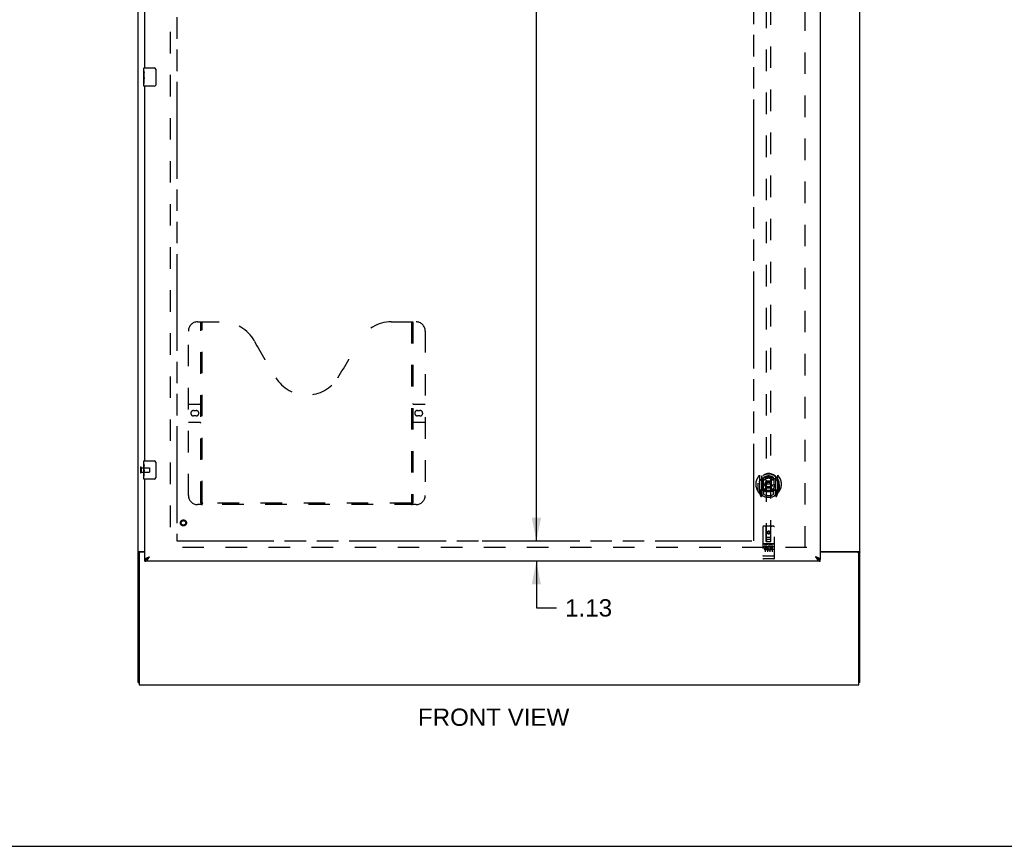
# Model space of a CAD drawing. Header units: inches. Extents: x 0 to 214, y 0 to 139.
# Tile 2 of 15: x 54 to 108, y 0 to 45. Entities that reach past the tile are written whole.
import ezdxf

# ---------------------------------------------------------------- set-up
doc = ezdxf.new("R2010")
doc.units = ezdxf.units.IN
doc.header["$LTSCALE"] = 11.782908
doc.header["$MEASUREMENT"] = 0
doc.linetypes.add('HIDDEN', pattern=[0.2, 0.1, -0.1])
doc.linetypes.add('PHANTOM', pattern=[0.8, 0.45, -0.05, 0.1, -0.05, 0.1, -0.05])
doc.layers.get('0').update_dxf_attribs({"linetype": 'CONTINUOUS'})
for name, color, linetype in [('02___PRT_ALL_AXES', 7, 'CONTINUOUS'), ('AVAIL_DOOR_SPACE', 7, 'CONTINUOUS'), ('DEFAULT_2', 8, 'HIDDEN'), ('DIMENSIONS', 7, 'CONTINUOUS')]:
    doc.layers.add(name, color=color, linetype=linetype)
doc.styles.get("Standard").update_dxf_attribs({"font": 'arial.ttf'})
doc.dimstyles.new('DIMSTYLE_2', dxfattribs={"dimtxt": 0.945153, "dimasz": 1.260204, "dimexe": 0.09, "dimexo": 0.07, "dimgap": 0.0375, "dimtad": 0, "dimtih": 1, "dimtoh": 1, "dimzin": 4, "dimdsep": 46, "dimtxsty": 'Standard', "dimblk": '_FILLED', "dimblk1": '_FILLED', "dimblk2": '_FILLED', "dimcen": 0.09, "dimazin": 1, "dimtfac": 1, "dimtofl": 0, "dimtmove": 0, "dimatfit": 3, "dimldrblk": '_FILLED', "dimfxl": 1, "dimtolj": 1, "dimtzin": 4, "dimarcsym": 0})

# ---------------------------------------------------------------- blocks, each defined once
blk = doc.blocks.new('_FILLED')
at = {"color": 0, "linetype": 'ByBlock'}
blk.add_solid([(0, 0), (-1, 0.2), (-1, -0.2)], dxfattribs=at)
blk = doc.blocks.new('*D13')
at = {"layer": 'DIMENSIONS', "color": 2, "linetype": 'Continuous'}
for p, q in [((83.284, 88.971), (81.548, 88.971)), ((82.15, 88.971), (82.15, 53.791)), ((82.15, 16.721), (82.15, 51.901)), ((81.016, 16.721), (82.971, 16.721))]:
    blk.add_line(p, q, dxfattribs=at)
at = {"layer": 'DIMENSIONS', "color": 2, "linetype": 'Continuous', "xscale": 1.2602040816, "yscale": 1.2602040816, "zscale": 1.2602040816}
for p, rotation in [((82.15, 88.971), 90), ((82.15, 16.721), 270)]:
    blk.add_blockref('_FILLED', p, dxfattribs=dict(at, rotation=rotation))
at = {"layer": 'DIMENSIONS', "color": 2, "linetype": 'Continuous', "insert": (82.15, 53.318), "char_height": 0.9452, "width": 3.30277, "attachment_point": 2, "line_spacing_factor": 0.9}
blk.add_mtext('72.25', dxfattribs=at)
blk = doc.blocks.new('*D14')
at = {"layer": 'DIMENSIONS', "color": 2, "linetype": 'Continuous'}
for p, q in [((82.15, 16.721), (82.15, 19.241)), ((81.016, 16.721), (83.033, 16.721)), ((83.284, 15.596), (81.548, 15.596)), ((82.15, 15.596), (82.15, 13.049)), ((82.15, 13.049), (83.253, 13.049))]:
    blk.add_line(p, q, dxfattribs=at)
at = {"layer": 'DIMENSIONS', "color": 2, "linetype": 'Continuous', "xscale": 1.2602040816, "yscale": 1.2602040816, "zscale": 1.2602040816}
for p, rotation in [((82.15, 16.721), 270), ((82.15, 15.596), 90)]:
    blk.add_blockref('_FILLED', p, dxfattribs=dict(at, rotation=rotation))
at = {"layer": 'DIMENSIONS', "color": 2, "linetype": 'Continuous', "insert": (83.725, 13.522), "char_height": 0.9452, "width": 2.56843, "attachment_point": 1, "line_spacing_factor": 0.9}
blk.add_mtext('1.13', dxfattribs=at)
blk = doc.blocks.new('*D15')
at = {"layer": 'DIMENSIONS', "color": 2, "linetype": 'Continuous'}
for p, q in [((60.732, 61.987), (58.212, 61.987)), ((62.482, 61.987), (64.647, 61.987))]:
    blk.add_line(p, q, dxfattribs=at)
at = {"layer": 'DIMENSIONS', "color": 2, "linetype": 'Continuous', "xscale": 1.2602040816, "yscale": 1.2602040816, "zscale": 1.2602040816}
blk.add_blockref('_FILLED', (60.732, 61.987), dxfattribs=at)
at = {"layer": 'DIMENSIONS', "color": 2, "linetype": 'Continuous', "xscale": 1.2602040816, "yscale": 1.2602040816, "zscale": 1.2602040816, "rotation": 180}
blk.add_blockref('_FILLED', (62.482, 61.987), dxfattribs=at)
at = {"layer": 'DIMENSIONS', "color": 2, "linetype": 'Continuous', "insert": (65.12, 62.459), "char_height": 0.9452, "width": 2.56843, "attachment_point": 1, "line_spacing_factor": 0.9}
blk.add_mtext('1.75', dxfattribs=at)
blk = doc.blocks.new('*D17')
at = {"layer": 'DIMENSIONS', "color": 2, "linetype": 'Continuous'}
for p, q in [((94.045, 61.987), (91.865, 61.987)), ((97.67, 61.987), (100.19, 61.987))]:
    blk.add_line(p, q, dxfattribs=at)
at = {"layer": 'DIMENSIONS', "color": 2, "linetype": 'Continuous', "xscale": 1.2602040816, "yscale": 1.2602040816, "zscale": 1.2602040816}
blk.add_blockref('_FILLED', (94.045, 61.987), dxfattribs=at)
at = {"layer": 'DIMENSIONS', "color": 2, "linetype": 'Continuous', "xscale": 1.2602040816, "yscale": 1.2602040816, "zscale": 1.2602040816, "rotation": 180}
blk.add_blockref('_FILLED', (97.67, 61.987), dxfattribs=at)
at = {"layer": 'DIMENSIONS', "color": 2, "linetype": 'Continuous', "insert": (91.392, 62.459), "char_height": 0.9452, "width": 2.56843, "attachment_point": 3, "line_spacing_factor": 0.9}
blk.add_mtext('3.63', dxfattribs=at)

msp = doc.modelspace()

# ---------------------------------------------------------------- linework, layer by layer
at = {"color": 7, "linetype": 'Continuous'}
for p, q in [((60.357, 8.971), (60.357, 92.721)), ((99.857, 8.971), (99.857, 92.721)), ((60.672, 42.435), (60.672, 42.581)), ((60.687, 42.596), (61.227, 42.596)), ((60.672, 42.177), (60.672, 42.211)), ((61.327, 42.496), (61.327, 41.696)), ((60.672, 41.98), (60.672, 42.012)), ((60.672, 41.611), (60.672, 41.75)), ((61.227, 41.596), (60.687, 41.596)), ((60.672, 20.935), (60.672, 21.081)), ((60.687, 21.096), (61.227, 21.096)), ((60.672, 20.677), (60.672, 20.711)), ((60.672, 20.48), (60.672, 20.512)), ((61.327, 20.996), (61.327, 20.196)), ((60.672, 20.111), (60.672, 20.25)), ((61.227, 20.096), (60.687, 20.096)), ((60.455, 16.089), (60.357, 16.089)), ((60.418, 16.127), (60.732, 16.127)), ((60.42, 16.033), (60.42, 8.846)), ((60.732, 16.096), (60.482, 16.096)), ((60.732, 15.596), (60.732, 15.7)), ((60.833, 15.728), (60.844, 15.734)), ((97.546, 15.741), (97.558, 15.734)), ((97.67, 16.127), (99.797, 16.127)), ((99.732, 16.096), (97.67, 16.096)), ((97.67, 15.596), (97.67, 15.7)), ((99.76, 16.089), (99.857, 16.089)), ((99.795, 8.846), (99.795, 16.033)), ((60.357, 8.971), (60.42, 8.971)), ((60.42, 8.846), (99.795, 8.846)), ((99.857, 8.971), (99.795, 8.971)), ((0, 0), (214.235, 0))]:
    msp.add_line(p, q, dxfattribs=at)
at = {"color": 3, "linetype": 'Continuous'}
for p, q in [((97.67, 89.992), (97.67, 15.7)), ((60.732, 42.596), (60.732, 63.096)), ((60.732, 21.096), (60.732, 41.596)), ((60.732, 15.7), (60.732, 20.096)), ((97.67, 15.596), (60.732, 15.596))]:
    msp.add_line(p, q, dxfattribs=at)
at = {"color": 7, "linetype": 'Continuous'}
for points in [[(61.32, 42.532), (61.322, 42.526), (61.324, 42.52), (61.325, 42.514), (61.326, 42.508), (61.327, 42.502), (61.327, 42.496)], [(61.327, 41.696), (61.327, 41.689), (61.326, 41.683), (61.325, 41.677), (61.324, 41.671), (61.322, 41.665), (61.32, 41.659)], [(61.32, 21.032), (61.322, 21.026), (61.324, 21.02), (61.325, 21.014), (61.326, 21.008), (61.327, 21.002), (61.327, 20.996)], [(61.327, 20.196), (61.327, 20.189), (61.326, 20.183), (61.325, 20.177), (61.324, 20.171), (61.322, 20.165), (61.32, 20.159)], [(60.396, 16.116), (60.389, 16.113), (60.385, 16.112), (60.381, 16.11), (60.378, 16.109), (60.375, 16.107), (60.372, 16.106), (60.369, 16.104), (60.366, 16.103), (60.364, 16.101), (60.362, 16.099), (60.361, 16.098), (60.359, 16.096), (60.359, 16.095), (60.358, 16.093), (60.357, 16.091), (60.357, 16.089)], [(60.418, 16.127), (60.416, 16.125), (60.413, 16.124), (60.41, 16.122), (60.407, 16.121), (60.404, 16.119), (60.4, 16.117), (60.396, 16.116)], [(60.732, 15.7), (60.743, 15.7), (60.755, 15.701), (60.766, 15.703), (60.777, 15.705), (60.788, 15.709), (60.799, 15.713), (60.811, 15.717), (60.822, 15.722), (60.833, 15.728)], [(60.844, 15.734), (60.855, 15.741), (60.867, 15.749), (60.878, 15.757), (60.889, 15.765), (60.9, 15.774), (60.912, 15.783), (60.923, 15.792), (60.934, 15.802), (60.945, 15.812), (60.956, 15.822), (60.968, 15.832), (60.979, 15.842)], [(60.848, 15.737), (60.852, 15.742), (60.857, 15.75), (60.863, 15.757), (60.87, 15.764), (60.878, 15.771), (60.886, 15.778), (60.895, 15.785), (60.904, 15.792), (60.914, 15.799), (60.924, 15.807), (60.935, 15.814), (60.945, 15.821), (60.956, 15.828), (60.968, 15.835), (60.979, 15.842)], [(97.423, 15.842), (97.434, 15.832), (97.446, 15.822), (97.457, 15.812), (97.468, 15.802), (97.479, 15.792), (97.49, 15.783), (97.502, 15.774), (97.513, 15.765), (97.524, 15.757), (97.535, 15.749), (97.546, 15.741)], [(97.554, 15.737), (97.55, 15.742), (97.545, 15.75), (97.539, 15.757), (97.532, 15.764), (97.524, 15.771), (97.516, 15.778), (97.507, 15.785), (97.498, 15.792), (97.488, 15.799), (97.478, 15.807), (97.467, 15.814), (97.457, 15.821), (97.446, 15.828), (97.434, 15.835), (97.423, 15.842)], [(97.558, 15.734), (97.569, 15.728), (97.58, 15.722), (97.591, 15.717), (97.603, 15.713), (97.614, 15.709), (97.625, 15.705), (97.636, 15.703), (97.647, 15.701), (97.659, 15.7), (97.67, 15.7)], [(99.797, 16.127), (99.799, 16.125), (99.801, 16.124), (99.804, 16.122), (99.807, 16.121), (99.811, 16.119), (99.814, 16.117), (99.818, 16.116), (99.826, 16.113)], [(99.826, 16.113), (99.83, 16.112), (99.833, 16.11), (99.837, 16.109), (99.84, 16.107), (99.843, 16.106), (99.846, 16.104), (99.848, 16.103), (99.85, 16.101), (99.852, 16.099), (99.854, 16.098), (99.855, 16.096), (99.856, 16.095), (99.857, 16.093), (99.857, 16.091), (99.857, 16.089)]]:
    msp.add_lwpolyline(points, dxfattribs=at)
at = {"color": 3, "linetype": 'Continuous'}
for points in [[(60.499, 16.106), (60.494, 16.103), (60.492, 16.102), (60.49, 16.1), (60.488, 16.099), (60.486, 16.097), (60.485, 16.096)], [(60.513, 16.127), (60.513, 16.125), (60.513, 16.123), (60.513, 16.121), (60.512, 16.119), (60.512, 16.118), (60.511, 16.116), (60.51, 16.114), (60.508, 16.113), (60.507, 16.111), (60.505, 16.11), (60.503, 16.108), (60.501, 16.107), (60.499, 16.106)], [(60.732, 15.7), (60.733, 15.706), (60.734, 15.712), (60.737, 15.717), (60.741, 15.723), (60.745, 15.729), (60.751, 15.735), (60.758, 15.741), (60.765, 15.747), (60.774, 15.753), (60.783, 15.759), (60.793, 15.765), (60.804, 15.771), (60.816, 15.777), (60.829, 15.783)], [(60.732, 15.596), (60.743, 15.596), (60.755, 15.598), (60.766, 15.601), (60.777, 15.606), (60.788, 15.611), (60.799, 15.618), (60.811, 15.626), (60.822, 15.635), (60.833, 15.645), (60.844, 15.656), (60.855, 15.668), (60.867, 15.681), (60.878, 15.694)], [(60.829, 15.783), (60.842, 15.789), (60.855, 15.795), (60.87, 15.801), (60.884, 15.807), (60.9, 15.812), (60.915, 15.818), (60.931, 15.824), (60.947, 15.83), (60.963, 15.836), (60.979, 15.842)], [(60.878, 15.694), (60.889, 15.709), (60.9, 15.724), (60.912, 15.74), (60.923, 15.756), (60.934, 15.773), (60.945, 15.79), (60.956, 15.807), (60.968, 15.825), (60.979, 15.842)], [(97.573, 15.783), (97.56, 15.789), (97.546, 15.795), (97.532, 15.801), (97.518, 15.807), (97.502, 15.812), (97.487, 15.818), (97.471, 15.824), (97.455, 15.83), (97.439, 15.836), (97.423, 15.842)], [(97.423, 15.842), (97.434, 15.825), (97.446, 15.807), (97.457, 15.79), (97.468, 15.773), (97.479, 15.756), (97.49, 15.74), (97.502, 15.724), (97.513, 15.709)], [(97.513, 15.709), (97.524, 15.694), (97.535, 15.681), (97.546, 15.668), (97.558, 15.656), (97.569, 15.645), (97.58, 15.635), (97.591, 15.626), (97.603, 15.618), (97.614, 15.611), (97.625, 15.606), (97.636, 15.601), (97.647, 15.598), (97.659, 15.596), (97.67, 15.596)], [(97.67, 15.7), (97.669, 15.706), (97.668, 15.712), (97.665, 15.717), (97.661, 15.723), (97.657, 15.729), (97.651, 15.735), (97.644, 15.741), (97.637, 15.747), (97.628, 15.753), (97.619, 15.759), (97.609, 15.765), (97.598, 15.771), (97.586, 15.777), (97.573, 15.783)], [(99.702, 16.127), (99.702, 16.125), (99.702, 16.123), (99.702, 16.121), (99.702, 16.119), (99.703, 16.118), (99.704, 16.116), (99.705, 16.114), (99.706, 16.113), (99.708, 16.111), (99.709, 16.11), (99.711, 16.108), (99.713, 16.107), (99.716, 16.106), (99.72, 16.103)], [(99.72, 16.103), (99.722, 16.102), (99.724, 16.1), (99.726, 16.099), (99.728, 16.097), (99.73, 16.096)]]:
    msp.add_lwpolyline(points, dxfattribs=at)
at = {"color": 7, "linetype": 'Continuous'}
for centre, radius, start, end in [((60.687, 42.581), 0.015, 90, 180), ((61.227, 42.496), 0.1, 21.1999, 90), ((60.687, 41.611), 0.015, 180, 270), ((61.227, 41.696), 0.1, 270, 338.7946), ((60.687, 21.081), 0.015, 90, 180), ((61.227, 20.996), 0.1, 21.1999, 90), ((60.687, 20.111), 0.015, 180, 270), ((61.227, 20.196), 0.1, 270, 338.7946), ((60.482, 16.033), 0.0625, 90, 180), ((99.732, 16.033), 0.0625, 0, 90)]:
    msp.add_arc(centre, radius, start, end, dxfattribs=at)
at = {"layer": '02___PRT_ALL_AXES', "color": 7, "linetype": 'Continuous'}
for p, q in [((60.672, 42.435), (60.672, 42.581)), ((60.672, 42.177), (60.672, 42.434)), ((60.678, 42.379), (60.672, 42.379)), ((60.672, 42.211), (60.679, 42.211)), ((60.672, 41.611), (60.672, 42.174)), ((60.674, 42.148), (60.672, 42.148)), ((60.674, 42.15), (60.676, 42.128)), ((60.679, 42.211), (60.679, 42.347)), ((60.672, 42.016), (60.678, 42.016)), ((60.672, 41.98), (60.679, 41.98)), ((60.672, 41.917), (60.679, 41.917)), ((60.672, 41.75), (60.679, 41.75)), ((60.679, 41.75), (60.679, 41.98)), ((60.672, 20.935), (60.672, 21.081)), ((60.672, 20.677), (60.672, 20.934)), ((60.678, 20.879), (60.672, 20.879)), ((60.672, 20.711), (60.679, 20.711)), ((60.672, 20.111), (60.672, 20.674)), ((60.674, 20.648), (60.672, 20.648)), ((60.672, 20.516), (60.678, 20.516)), ((60.672, 20.48), (60.679, 20.48)), ((60.674, 20.65), (60.676, 20.628)), ((60.679, 20.711), (60.679, 20.847)), ((60.679, 20.25), (60.679, 20.48)), ((60.672, 20.417), (60.679, 20.417)), ((60.672, 20.25), (60.679, 20.25))]:
    msp.add_line(p, q, dxfattribs=at)
at = {"layer": '02___PRT_ALL_AXES', "color": 8, "linetype": 'HIDDEN'}
for p, q in [((60.525, 20.72), (60.972, 20.72)), ((60.525, 20.72), (60.525, 20.472)), ((60.525, 20.472), (60.972, 20.472)), ((95.14, 16.556), (94.575, 16.556)), ((94.713, 16.434), (94.62, 16.434)), ((94.62, 16.434), (94.62, 16.392)), ((94.713, 16.392), (94.62, 16.392)), ((94.717, 16.348), (94.67, 16.348)), ((94.713, 16.307), (94.684, 16.307)), ((94.777, 16.263), (94.684, 16.263)), ((94.777, 16.221), (94.684, 16.221)), ((94.777, 16.263), (94.777, 16.221)), ((94.909, 16.269), (94.926, 16.23)), ((94.933, 16.399), (94.92, 16.38)), ((94.929, 16.424), (94.933, 16.422)), ((95.089, 16.434), (94.933, 16.434)), ((94.933, 16.434), (94.933, 16.422)), ((94.933, 16.399), (94.933, 16.221)), ((95.089, 16.221), (94.933, 16.221)), ((95.089, 16.392), (94.976, 16.392)), ((94.976, 16.392), (94.976, 16.348)), ((95.068, 16.348), (94.976, 16.348)), ((95.068, 16.306), (94.976, 16.306)), ((94.976, 16.306), (94.976, 16.263)), ((95.089, 16.263), (94.976, 16.263)), ((95.068, 16.348), (95.068, 16.306)), ((95.089, 16.434), (95.089, 16.392)), ((95.089, 16.263), (95.089, 16.221)), ((95.14, 15.728), (94.575, 15.728))]:
    msp.add_line(p, q, dxfattribs=at)
at = {"layer": '02___PRT_ALL_AXES', "color": 7, "linetype": 'Continuous'}
for points in [[(60.672, 42.435), (60.672, 42.431), (60.673, 42.427), (60.673, 42.421), (60.675, 42.408)], [(60.672, 42.177), (60.672, 42.169), (60.673, 42.16), (60.674, 42.15)], [(60.675, 42.408), (60.676, 42.4), (60.677, 42.392), (60.678, 42.384)], [(60.676, 42.128), (60.676, 42.116), (60.677, 42.104), (60.678, 42.092), (60.679, 42.079), (60.679, 42.067), (60.679, 42.054), (60.679, 42.041), (60.679, 42.028), (60.678, 42.016), (60.677, 42.003), (60.676, 41.991)], [(60.678, 42.384), (60.678, 42.375), (60.679, 42.366), (60.679, 42.356), (60.679, 42.347)], [(60.672, 20.935), (60.672, 20.931), (60.673, 20.927), (60.673, 20.921), (60.675, 20.908)], [(60.672, 20.677), (60.672, 20.669), (60.673, 20.66), (60.674, 20.65)], [(60.675, 20.908), (60.676, 20.9), (60.677, 20.892), (60.678, 20.884)], [(60.676, 20.628), (60.676, 20.616), (60.677, 20.604), (60.678, 20.592), (60.679, 20.579), (60.679, 20.567), (60.679, 20.554), (60.679, 20.541), (60.679, 20.528), (60.678, 20.516), (60.677, 20.503), (60.676, 20.491)], [(60.678, 20.884), (60.678, 20.875), (60.679, 20.866), (60.679, 20.856), (60.679, 20.847)]]:
    msp.add_lwpolyline(points, dxfattribs=at)
at = {"layer": '02___PRT_ALL_AXES', "color": 8, "linetype": 'HIDDEN'}
for centre, radius in [((62.836, 17.7), 0.124), ((94.857, 17.173), 0.085)]:
    msp.add_circle(centre, radius, dxfattribs=at)
for centre, radius, start, end in [((94.684, 16.285), 0.0644, 102.2995, 270.0775), ((94.684, 16.285), 0.0219, 89.9011, 270), ((94.713, 16.371), 0.0635, 270, 90), ((94.713, 16.37), 0.0219, 280.307, 90), ((94.883, 16.328), 0.107, 64.2636, 293.4027), ((94.883, 16.328), 0.0639, 54.8895, 293.4026)]:
    msp.add_arc(centre, radius, start, end, dxfattribs=at)
at = {"layer": '02___PRT_ALL_AXES', "color": 7, "linetype": 'Continuous'}
for centre in [(60.935, 42.012), (60.935, 20.512)]:
    msp.add_ellipse(centre, major_axis=(0.263, 0), ratio=0.432808, start_param=3.141593, end_param=3.321581, dxfattribs=at)
at = {"layer": 'AVAIL_DOOR_SPACE', "color": 4, "linetype": 'PHANTOM'}
for p, q in [((62.482, 88.971), (62.482, 16.721)), ((94.045, 16.721), (94.045, 46.145)), ((62.482, 16.721), (79.186, 16.721)), ((79.186, 16.725), (79.216, 16.725)), ((79.186, 16.725), (79.186, 16.721)), ((79.216, 16.725), (79.216, 16.721)), ((79.216, 16.721), (94.045, 16.721))]:
    msp.add_line(p, q, dxfattribs=at)
at = {"layer": 'DEFAULT_2', "color": 8, "linetype": 'HIDDEN'}
for p, q in [((62.107, 89.346), (62.107, 16.346)), ((96.857, 16.346), (96.857, 89.346)), ((94.732, 50.675), (94.732, 16.673)), ((94.982, 16.673), (94.982, 50.675)), ((63.606, 28.7), (64.961, 28.7)), ((63.781, 18.79), (63.781, 28.7)), ((63.861, 18.82), (63.861, 28.7)), ((74.211, 28.7), (75.566, 28.7)), ((75.311, 28.7), (75.311, 18.82)), ((75.391, 28.7), (75.391, 18.79)), ((63.106, 19.2), (63.106, 28.2)), ((76.066, 28.2), (76.066, 19.2)), ((63.106, 24.2), (63.741, 24.2)), ((63.393, 23.85), (63.53, 23.85)), ((75.431, 24.2), (76.066, 24.2)), ((75.643, 23.85), (75.78, 23.85)), ((63.741, 23.2), (63.106, 23.2)), ((63.53, 23.55), (63.393, 23.55)), ((76.066, 23.2), (75.431, 23.2)), ((75.78, 23.55), (75.643, 23.55)), ((60.482, 20.738), (60.482, 20.454)), ((60.525, 20.738), (60.525, 20.454)), ((60.982, 20.71), (60.982, 20.482)), ((94.357, 20.301), (94.357, 19.333)), ((94.475, 20.247), (94.475, 19.231)), ((94.482, 20.222), (94.482, 19.219)), ((94.575, 19.499), (94.575, 20.13)), ((94.582, 20.183), (94.582, 20.08)), ((94.695, 20.156), (94.725, 19.817)), ((95.02, 20.156), (94.99, 19.817)), ((95.132, 20.08), (95.132, 20.183)), ((95.14, 20.13), (95.14, 19.499)), ((95.232, 20.222), (95.232, 19.219)), ((95.24, 20.247), (95.24, 19.231)), ((95.357, 19.333), (95.357, 20.301)), ((94.275, 19.817), (94.29, 19.817)), ((94.275, 19.817), (94.275, 19.429)), ((94.282, 19.864), (94.282, 19.867)), ((94.282, 19.406), (94.282, 19.864)), ((94.475, 19.488), (94.415, 19.488)), ((94.415, 19.488), (94.415, 19.338)), ((94.485, 19.451), (94.485, 19.244)), ((94.575, 19.489), (94.502, 19.489)), ((94.571, 19.471), (94.505, 19.471)), ((94.582, 19.519), (94.582, 19.266)), ((94.694, 19.473), (94.725, 19.817)), ((94.99, 19.817), (94.725, 19.817)), ((95.02, 19.473), (94.99, 19.817)), ((95.132, 19.266), (95.132, 19.519)), ((95.212, 19.489), (95.14, 19.489)), ((95.21, 19.471), (95.144, 19.471)), ((95.23, 19.244), (95.23, 19.451)), ((95.3, 19.488), (95.24, 19.488)), ((95.3, 19.338), (95.3, 19.488)), ((95.44, 19.817), (95.425, 19.817)), ((95.432, 19.864), (95.432, 19.867)), ((95.432, 19.406), (95.432, 19.864)), ((95.44, 19.817), (95.44, 19.429)), ((94.362, 19.323), (94.432, 19.147)), ((94.415, 19.338), (94.482, 19.338)), ((94.452, 19.392), (94.423, 19.346)), ((94.453, 19.228), (94.458, 19.224)), ((94.461, 19.15), (94.475, 19.231)), ((94.552, 19.169), (94.482, 19.278)), ((95.232, 19.278), (95.162, 19.169)), ((95.232, 19.338), (95.3, 19.338)), ((95.24, 19.231), (95.254, 19.15)), ((95.261, 19.227), (95.261, 19.228)), ((95.261, 19.227), (95.261, 19.228)), ((95.261, 19.227), (95.261, 19.227)), ((95.291, 19.346), (95.262, 19.392)), ((95.283, 19.147), (95.353, 19.323)), ((75.566, 18.7), (63.606, 18.7)), ((75.307, 18.78), (63.865, 18.78)), ((94.545, 17.483), (94.545, 15.758)), ((95.14, 17.513), (94.575, 17.513)), ((94.731, 16.673), (94.727, 17.483)), ((94.857, 17.246), (94.795, 17.21)), ((94.92, 17.21), (94.857, 17.246)), ((94.857, 17.246), (94.857, 17.234)), ((94.984, 16.673), (94.987, 17.483)), ((95.17, 15.758), (95.17, 17.483)), ((94.73, 16.923), (94.985, 16.923)), ((94.942, 16.798), (94.772, 16.798)), ((94.795, 17.21), (94.805, 17.204)), ((94.795, 17.21), (94.795, 17.137)), ((94.795, 17.137), (94.805, 17.143)), ((94.795, 17.137), (94.857, 17.101)), ((94.857, 17.234), (94.805, 17.204)), ((94.805, 17.204), (94.805, 17.143)), ((94.805, 17.143), (94.857, 17.113)), ((94.91, 17.204), (94.857, 17.234)), ((94.857, 17.113), (94.91, 17.143)), ((94.857, 17.101), (94.92, 17.137)), ((94.857, 17.101), (94.857, 17.113)), ((94.92, 17.21), (94.91, 17.204)), ((94.91, 17.143), (94.91, 17.204)), ((94.92, 17.137), (94.91, 17.143)), ((94.92, 17.137), (94.92, 17.21)), ((96.951, 16.346), (62.013, 16.346)), ((94.575, 16.556), (95.14, 16.556)), ((94.646, 16.54), (94.818, 16.54)), ((94.67, 16.425), (94.67, 16.119)), ((94.731, 16.673), (94.732, 16.673)), ((94.732, 16.673), (94.982, 16.673)), ((94.795, 16.425), (94.795, 16.119)), ((94.896, 16.54), (95.068, 16.54)), ((94.92, 16.425), (94.92, 16.119)), ((94.982, 16.673), (94.984, 16.673)), ((95.045, 16.425), (95.045, 16.119)), ((94.562, 15.887), (94.561, 15.887)), ((94.564, 15.887), (94.563, 15.887)), ((94.565, 15.887), (94.564, 15.887)), ((94.566, 15.887), (94.565, 15.887)), ((94.566, 15.886), (94.566, 15.887)), ((94.567, 15.886), (94.566, 15.886)), ((94.568, 15.886), (94.567, 15.886)), ((94.569, 15.886), (94.568, 15.886)), ((94.57, 15.886), (94.569, 15.886)), ((94.571, 15.886), (94.57, 15.886)), ((94.572, 15.886), (94.571, 15.886)), ((94.571, 15.886), (94.571, 15.886)), ((94.573, 15.886), (94.572, 15.886)), ((94.574, 15.886), (94.573, 15.886)), ((94.575, 15.886), (94.574, 15.886)), ((95.14, 15.886), (94.575, 15.886)), ((94.825, 15.728), (94.64, 15.728)), ((95.075, 15.728), (94.89, 15.728)), ((95.14, 15.886), (95.141, 15.886)), ((95.141, 15.886), (95.142, 15.886)), ((95.142, 15.886), (95.143, 15.886)), ((95.143, 15.886), (95.144, 15.886)), ((95.144, 15.886), (95.145, 15.886)), ((95.144, 15.886), (95.144, 15.886)), ((95.145, 15.886), (95.146, 15.886)), ((95.146, 15.886), (95.147, 15.886)), ((95.147, 15.886), (95.148, 15.886)), ((95.148, 15.886), (95.149, 15.887)), ((95.148, 15.886), (95.148, 15.886)), ((95.149, 15.887), (95.15, 15.887)), ((95.15, 15.887), (95.151, 15.887)), ((95.151, 15.887), (95.152, 15.887)), ((95.152, 15.887), (95.153, 15.887)), ((95.152, 15.887), (95.152, 15.887)), ((95.153, 15.887), (95.154, 15.887))]:
    msp.add_line(p, q, dxfattribs=at)
for points in [[(94.403, 20.032), (94.401, 20.031), (94.4, 20.03), (94.398, 20.028), (94.397, 20.027), (94.395, 20.025), (94.393, 20.024), (94.392, 20.022), (94.39, 20.02), (94.388, 20.018), (94.386, 20.016), (94.385, 20.015), (94.383, 20.013), (94.381, 20.01), (94.379, 20.008), (94.377, 20.006), (94.375, 20.004), (94.373, 20.001), (94.371, 19.999), (94.369, 19.996), (94.367, 19.993), (94.364, 19.99), (94.362, 19.987), (94.36, 19.984), (94.357, 19.981), (94.355, 19.978), (94.353, 19.974), (94.35, 19.971), (94.348, 19.967), (94.345, 19.963), (94.342, 19.959), (94.34, 19.955), (94.337, 19.95), (94.334, 19.946), (94.331, 19.941), (94.328, 19.936), (94.325, 19.931)], [(94.669, 20.174), (94.675, 20.175), (94.68, 20.177), (94.686, 20.178), (94.691, 20.18), (94.696, 20.181), (94.702, 20.182), (94.707, 20.183), (94.713, 20.185), (94.718, 20.186), (94.724, 20.187), (94.729, 20.188), (94.735, 20.189), (94.74, 20.19), (94.746, 20.191), (94.751, 20.192), (94.757, 20.192), (94.762, 20.193), (94.768, 20.194), (94.773, 20.195), (94.779, 20.195), (94.785, 20.196), (94.79, 20.196), (94.796, 20.197), (94.801, 20.197), (94.807, 20.198), (94.813, 20.198), (94.818, 20.199), (94.824, 20.199), (94.829, 20.199), (94.835, 20.199), (94.84, 20.199), (94.846, 20.2), (94.852, 20.2), (94.857, 20.2), (94.863, 20.2), (94.868, 20.2), (94.874, 20.199), (94.88, 20.199), (94.885, 20.199), (94.891, 20.199), (94.896, 20.199), (94.902, 20.198), (94.908, 20.198), (94.913, 20.197), (94.919, 20.197), (94.924, 20.196), (94.93, 20.196), (94.935, 20.195), (94.941, 20.195), (94.947, 20.194), (94.952, 20.193), (94.958, 20.192), (94.963, 20.192), (94.969, 20.191), (94.974, 20.19), (94.98, 20.189), (94.985, 20.188), (94.991, 20.187), (94.996, 20.186), (95.002, 20.185), (95.007, 20.183), (95.013, 20.182), (95.018, 20.181), (95.024, 20.18), (95.029, 20.178), (95.034, 20.177), (95.04, 20.175), (95.045, 20.174)], [(95.39, 19.931), (95.387, 19.936), (95.384, 19.941), (95.381, 19.946), (95.378, 19.95), (95.375, 19.955), (95.372, 19.959), (95.37, 19.963), (95.367, 19.967), (95.364, 19.971), (95.362, 19.974), (95.359, 19.978), (95.357, 19.981), (95.355, 19.984), (95.352, 19.987), (95.35, 19.99), (95.348, 19.993), (95.346, 19.996), (95.344, 19.999), (95.342, 20.001), (95.34, 20.004), (95.338, 20.006), (95.336, 20.008), (95.334, 20.01), (95.332, 20.013), (95.33, 20.015), (95.328, 20.016), (95.326, 20.018), (95.324, 20.02), (95.323, 20.022), (95.321, 20.024), (95.319, 20.025), (95.318, 20.027), (95.316, 20.028), (95.315, 20.03), (95.313, 20.031), (95.312, 20.032)], [(63.771, 18.82), (63.787, 18.809), (63.803, 18.799), (63.819, 18.791), (63.835, 18.785), (63.85, 18.781), (63.865, 18.78)], [(75.307, 18.78), (75.322, 18.781), (75.338, 18.785), (75.353, 18.791), (75.369, 18.799), (75.385, 18.809), (75.401, 18.82)], [(94.64, 16.539), (94.64, 16.539), (94.64, 16.539), (94.64, 16.539), (94.64, 16.539), (94.64, 16.539), (94.64, 16.539), (94.64, 16.539), (94.64, 16.539), (94.641, 16.539), (94.641, 16.539), (94.641, 16.539), (94.641, 16.539), (94.641, 16.539), (94.641, 16.54), (94.641, 16.54), (94.641, 16.54), (94.641, 16.54), (94.642, 16.54), (94.642, 16.54), (94.642, 16.54), (94.642, 16.54), (94.642, 16.54), (94.642, 16.54), (94.642, 16.54), (94.643, 16.54), (94.643, 16.54), (94.643, 16.54), (94.643, 16.54), (94.643, 16.54), (94.643, 16.54), (94.643, 16.54), (94.644, 16.54), (94.644, 16.54), (94.644, 16.54), (94.644, 16.54), (94.644, 16.54), (94.645, 16.54), (94.645, 16.54), (94.645, 16.54), (94.645, 16.54), (94.645, 16.54), (94.645, 16.54), (94.646, 16.54), (94.646, 16.54), (94.646, 16.54)], [(94.818, 16.54), (94.818, 16.54), (94.819, 16.54), (94.819, 16.54), (94.819, 16.54), (94.819, 16.54), (94.819, 16.54), (94.82, 16.54), (94.82, 16.54), (94.82, 16.54), (94.82, 16.54), (94.82, 16.54), (94.82, 16.54), (94.821, 16.54), (94.821, 16.54), (94.821, 16.54), (94.821, 16.54), (94.821, 16.54), (94.821, 16.54), (94.822, 16.54), (94.822, 16.54), (94.822, 16.54), (94.822, 16.54), (94.822, 16.54), (94.822, 16.54), (94.822, 16.54), (94.823, 16.54), (94.823, 16.54), (94.823, 16.54), (94.823, 16.54), (94.823, 16.54), (94.823, 16.54), (94.823, 16.54), (94.823, 16.539), (94.824, 16.539), (94.824, 16.539), (94.824, 16.539), (94.824, 16.539), (94.824, 16.539), (94.824, 16.539), (94.824, 16.539), (94.824, 16.539), (94.824, 16.539), (94.824, 16.539), (94.825, 16.539), (94.825, 16.539), (94.825, 16.539)], [(94.89, 16.539), (94.89, 16.539), (94.89, 16.539), (94.89, 16.539), (94.89, 16.539), (94.89, 16.539), (94.89, 16.539), (94.89, 16.539), (94.89, 16.539), (94.891, 16.539), (94.891, 16.539), (94.891, 16.539), (94.891, 16.539), (94.891, 16.539), (94.891, 16.54), (94.891, 16.54), (94.891, 16.54), (94.892, 16.54), (94.892, 16.54), (94.892, 16.54), (94.892, 16.54), (94.892, 16.54), (94.892, 16.54), (94.892, 16.54), (94.892, 16.54), (94.893, 16.54), (94.893, 16.54), (94.893, 16.54), (94.893, 16.54), (94.893, 16.54), (94.893, 16.54), (94.893, 16.54), (94.894, 16.54), (94.894, 16.54), (94.894, 16.54), (94.894, 16.54), (94.894, 16.54), (94.895, 16.54), (94.895, 16.54), (94.895, 16.54), (94.895, 16.54), (94.895, 16.54), (94.895, 16.54), (94.896, 16.54), (94.896, 16.54), (94.896, 16.54)], [(95.068, 16.54), (95.068, 16.54), (95.069, 16.54), (95.069, 16.54), (95.069, 16.54), (95.069, 16.54), (95.069, 16.54), (95.07, 16.54), (95.07, 16.54), (95.07, 16.54), (95.07, 16.54), (95.07, 16.54), (95.07, 16.54), (95.071, 16.54), (95.071, 16.54), (95.071, 16.54), (95.071, 16.54), (95.071, 16.54), (95.071, 16.54), (95.072, 16.54), (95.072, 16.54), (95.072, 16.54), (95.072, 16.54), (95.072, 16.54), (95.072, 16.54), (95.072, 16.54), (95.073, 16.54), (95.073, 16.54), (95.073, 16.54), (95.073, 16.54), (95.073, 16.54), (95.073, 16.54), (95.073, 16.54), (95.073, 16.539), (95.074, 16.539), (95.074, 16.539), (95.074, 16.539), (95.074, 16.539), (95.074, 16.539), (95.074, 16.539), (95.074, 16.539), (95.074, 16.539), (95.074, 16.539), (95.074, 16.539), (95.075, 16.539), (95.075, 16.539), (95.075, 16.539)], [(94.561, 15.887), (94.561, 15.887), (94.56, 15.887), (94.56, 15.887), (94.56, 15.887), (94.559, 15.887), (94.559, 15.887), (94.558, 15.887), (94.558, 15.887), (94.558, 15.887), (94.557, 15.888), (94.557, 15.888), (94.557, 15.888), (94.556, 15.888), (94.556, 15.888), (94.556, 15.888), (94.555, 15.888), (94.555, 15.888), (94.555, 15.888), (94.554, 15.888), (94.554, 15.888), (94.554, 15.888), (94.554, 15.888), (94.553, 15.888), (94.553, 15.889), (94.553, 15.889), (94.552, 15.889), (94.552, 15.889), (94.552, 15.889), (94.552, 15.889), (94.551, 15.889), (94.551, 15.889), (94.551, 15.889), (94.551, 15.889), (94.55, 15.889), (94.55, 15.889), (94.55, 15.889), (94.55, 15.89), (94.549, 15.89), (94.549, 15.89), (94.549, 15.89), (94.549, 15.89), (94.548, 15.89), (94.548, 15.89), (94.548, 15.89), (94.548, 15.89), (94.548, 15.89), (94.548, 15.89), (94.547, 15.891), (94.547, 15.891), (94.547, 15.891), (94.547, 15.891), (94.547, 15.891), (94.547, 15.891), (94.546, 15.891), (94.546, 15.891), (94.546, 15.891), (94.546, 15.891), (94.546, 15.892), (94.546, 15.892), (94.546, 15.892), (94.546, 15.892), (94.545, 15.892), (94.545, 15.892), (94.545, 15.892), (94.545, 15.892), (94.545, 15.892), (94.545, 15.892), (94.545, 15.893), (94.545, 15.893), (94.545, 15.893), (94.545, 15.893), (94.545, 15.893), (94.545, 15.893), (94.545, 15.893), (94.545, 15.893), (94.545, 15.893), (94.545, 15.893), (94.545, 15.894)], [(94.563, 15.887), (94.562, 15.887), (94.562, 15.887)], [(95.154, 15.887), (95.154, 15.887), (95.155, 15.887), (95.155, 15.887), (95.155, 15.887), (95.156, 15.887), (95.156, 15.887), (95.156, 15.887), (95.157, 15.887), (95.157, 15.888), (95.157, 15.888), (95.158, 15.888), (95.158, 15.888), (95.158, 15.888), (95.159, 15.888), (95.159, 15.888), (95.159, 15.888), (95.16, 15.888), (95.16, 15.888), (95.16, 15.888), (95.161, 15.888), (95.161, 15.888), (95.161, 15.888), (95.162, 15.889), (95.162, 15.889), (95.162, 15.889), (95.162, 15.889), (95.163, 15.889), (95.163, 15.889), (95.163, 15.889), (95.163, 15.889), (95.164, 15.889), (95.164, 15.889), (95.164, 15.889), (95.164, 15.889), (95.165, 15.889), (95.165, 15.89), (95.165, 15.89), (95.165, 15.89), (95.166, 15.89), (95.166, 15.89), (95.166, 15.89), (95.166, 15.89), (95.166, 15.89), (95.167, 15.89), (95.167, 15.89), (95.167, 15.89), (95.167, 15.891), (95.167, 15.891), (95.167, 15.891), (95.168, 15.891), (95.168, 15.891), (95.168, 15.891), (95.168, 15.891), (95.168, 15.891), (95.168, 15.891), (95.168, 15.891), (95.169, 15.892), (95.169, 15.892), (95.169, 15.892), (95.169, 15.892), (95.169, 15.892), (95.169, 15.892), (95.169, 15.892), (95.169, 15.892), (95.169, 15.892), (95.169, 15.892), (95.169, 15.893), (95.17, 15.893), (95.17, 15.893), (95.17, 15.893), (95.17, 15.893), (95.17, 15.893), (95.17, 15.893), (95.17, 15.893), (95.17, 15.893), (95.17, 15.893), (95.17, 15.894)]]:
    msp.add_lwpolyline(points, dxfattribs=at)
for centre, radius in [((94.857, 19.799), 0.35), ((94.857, 19.799), 0.335), ((94.857, 19.799), 0.205), ((94.857, 19.799), 0.133), ((62.836, 17.7), 0.164), ((62.836, 17.7), 0.124), ((94.857, 17.173), 0.0845)]:
    msp.add_circle(centre, radius, dxfattribs=at)
for centre, radius, start, end in [((63.606, 28.2), 0.5, 90, 180), ((64.961, 26.7), 2, 28.4813, 90), ((74.211, 26.7), 2, 90, 151.5187), ((75.566, 28.2), 0.5, 0, 90), ((101.269, 46.398), 39.307, 208.4813, 211.8705), ((37.903, 46.398), 39.307, 328.1295, 331.5187), ((69.586, 26.7), 2, 211.8705, 328.1295), ((63.393, 23.7), 0.15, 90, 270), ((63.53, 23.7), 0.15, 270, 90), ((63.741, 24.24), 0.04, 270, 360), ((75.431, 24.24), 0.04, 180, 270), ((75.643, 23.7), 0.15, 90, 270), ((75.78, 23.7), 0.15, 270, 90), ((63.741, 23.16), 0.04, 0, 90), ((75.431, 23.16), 0.04, 90, 180), ((60.504, 20.738), 0.0215, 0, 180), ((60.972, 20.71), 0.01, 0, 90), ((60.972, 20.482), 0.01, 270, 360), ((94.857, 19.817), 0.7, 305.5126, 234.4874), ((60.504, 20.454), 0.0215, 180, 360), ((94.857, 19.815), 0.583, 0.2464, 179.7536), ((94.857, 19.789), 0.58, 7.6622, 172.3378), ((94.372, 20.301), 0.015, 135.0748, 180), ((94.857, 19.5), 0.7, 49.529, 130.471), ((94.49, 20.247), 0.015, 130.3587, 180), ((94.502, 20.222), 0.02, 129.3378, 179.9984), ((94.59, 20.13), 0.015, 112.9863, 180), ((94.857, 19.789), 0.48, 55.0461, 124.9539), ((94.612, 20.08), 0.03, 180, 311.1261), ((94.857, 19.799), 0.343, 48.8739, 131.1261), ((94.675, 20.155), 0.02, 5.0796, 105.5752), ((95.04, 20.155), 0.02, 74.4248, 174.9204), ((95.102, 20.08), 0.03, 228.8739, 360), ((95.125, 20.13), 0.015, 0, 67.0137), ((95.212, 20.222), 0.02, 0, 50.6594), ((95.225, 20.247), 0.015, 0, 49.6413), ((95.342, 20.301), 0.015, 0, 44.9252), ((94.302, 19.864), 0.02, 172.3378, 180), ((94.302, 19.406), 0.02, 180, 215.2961), ((94.857, 20.13), 0.7, 233.2319, 306.7681), ((94.294, 19.493), 0.188, 327.3208, 360), ((94.502, 19.469), 0.02, 90, 180), ((94.505, 19.451), 0.02, 90, 180), ((94.571, 19.451), 0.02, 66.536, 90), ((94.59, 19.499), 0.015, 180, 247.0137), ((94.857, 20.112), 0.7, 246.536, 293.464), ((94.612, 19.519), 0.03, 48.8739, 180), ((94.857, 19.799), 0.343, 228.8739, 311.1261), ((94.674, 19.475), 0.02, 254.3869, 354.9204), ((95.04, 19.475), 0.02, 185.0796, 285.6131), ((95.102, 19.519), 0.03, 0, 131.1261), ((95.125, 19.499), 0.015, 292.9863, 360), ((95.144, 19.451), 0.02, 90, 113.464), ((95.21, 19.451), 0.02, 0, 90), ((95.212, 19.469), 0.02, 0, 90), ((95.42, 19.493), 0.188, 180, 212.6792), ((95.412, 19.406), 0.02, 324.7039, 360), ((95.412, 19.864), 0.02, 0, 7.6622), ((63.606, 19.2), 0.5, 180, 270), ((75.566, 19.2), 0.5, 270, 360), ((94.857, 19.799), 0.7, 215.2961, 324.7039), ((94.372, 19.333), 0.015, 180, 224.9252), ((94.427, 19.343), 0.005, 147.3208, 270), ((94.446, 19.153), 0.015, 201.8041, 350), ((94.462, 19.264), 0.02, 234.4874, 360), ((94.465, 19.244), 0.02, 234.7457, 360), ((94.502, 19.219), 0.02, 180, 238.5295), ((94.857, 19.799), 0.6, 242.7204, 297.2796), ((95.212, 19.219), 0.02, 301.4688, 359.9992), ((95.25, 19.244), 0.02, 180, 305.2543), ((95.252, 19.264), 0.02, 180, 305.5126), ((95.269, 19.153), 0.015, 190, 338.1959), ((95.287, 19.343), 0.005, 270, 32.6792), ((95.342, 19.333), 0.015, 315.0748, 360), ((63.871, 18.79), 0.09, 180, 270), ((63.901, 18.82), 0.04, 180, 270), ((75.271, 18.82), 0.04, 270, 360), ((75.301, 18.79), 0.09, 270, 360), ((94.575, 17.483), 0.03, 90, 180), ((94.697, 17.483), 0.03, 0, 90), ((95.017, 17.483), 0.03, 90, 180), ((95.14, 17.483), 0.03, 0, 90), ((94.772, 16.758), 0.04, 90, 180), ((94.772, 16.713), 0.04, 180, 270), ((94.942, 16.758), 0.04, 0, 90), ((94.942, 16.713), 0.04, 270, 360), ((94.575, 16.586), 0.03, 180, 270), ((95.14, 16.586), 0.03, 270, 360), ((94.575, 15.758), 0.03, 180, 270), ((95.14, 15.758), 0.03, 270, 360)]:
    msp.add_arc(centre, radius, start, end, dxfattribs=at)

# ---------------------------------------------------------------- texts
at = {"layer": 'DIMENSIONS', "color": 2, "linetype": 'Continuous', "insert": (79.811, 7.539), "char_height": 0.9452, "width": 8.27097, "attachment_point": 2, "line_spacing_factor": 0.9}
msp.add_mtext('FRONT VIEW', dxfattribs=at)

# ---------------------------------------------------------------- dimensions: what is measured, and where the dimension line sits
at = {"layer": 'DIMENSIONS', "color": 2, "linetype": 'Continuous'}
for base, p1, p2, angle, picture, middle in [((60.732, 61.987), (62.482, 16.721), (60.732, 89.992), 180, '*D15', (66.448, 61.981)), ((82.15, 16.721), (83.354, 88.971), (80.946, 16.721), 270, '*D13', (82.153, 52.84)), ((82.150056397, 15.595668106), (80.945872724, 16.720668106), (83.35424007, 15.595668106), 270, '*D14', (85.050457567, 13.043673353))]:
    dim = msp.add_linear_dim(base=base, p1=p1, p2=p2, angle=angle, dimstyle='DIMSTYLE_2', dxfattribs=at)
    dim.commit()
    dim.dimension.update_dxf_attribs({"geometry": picture, "text_midpoint": middle, "dimtype": 160})
dim = msp.add_linear_dim(base=(97.669744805, 61.986650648), p1=(94.044744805, 53.720668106), p2=(97.669744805, 15.699668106), dimstyle='DIMSTYLE_2', dxfattribs=at)
dim.commit()
dim.dimension.update_dxf_attribs({"geometry": '*D17', "text_midpoint": (90.106789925, 61.981381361), "dimtype": 160})

doc.saveas('drawing.dxf')
